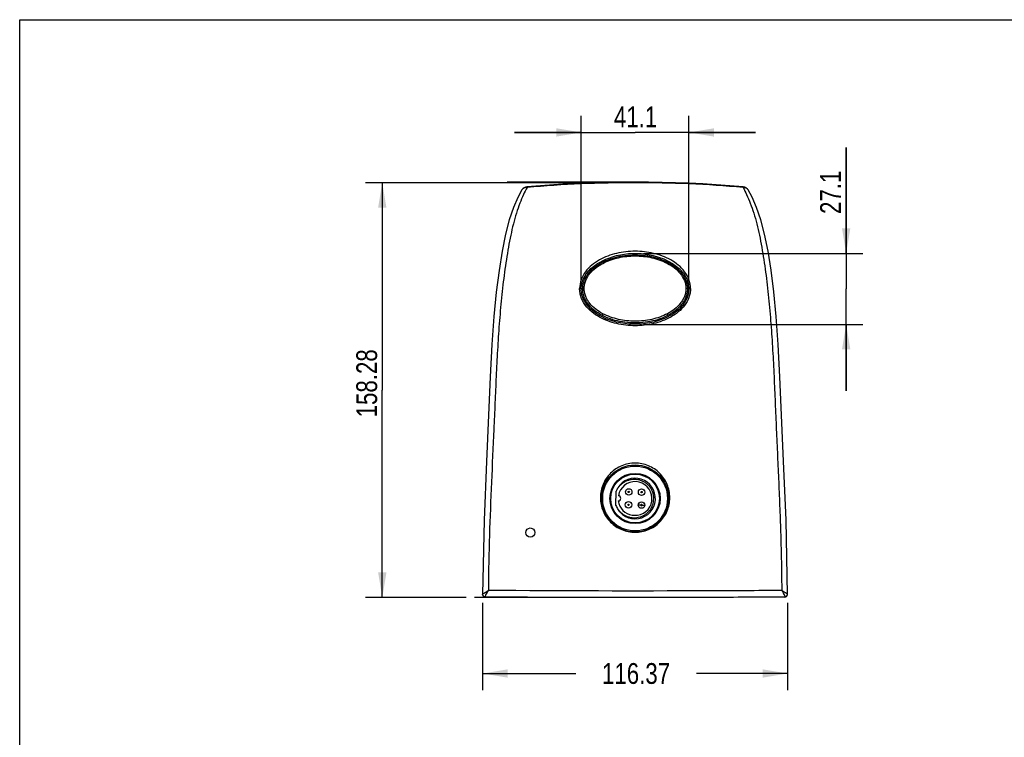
# Model space of a CAD drawing. Header units: inches. Extents: x 0 to 17, y 0 to 11.
# Tile 3 of 11: x 0 to 7.4, y 5.6 to 11. Entities that reach past the tile are written whole.
import ezdxf

# ---------------------------------------------------------------- set-up
doc = ezdxf.new("R2010")
doc.units = ezdxf.units.IN
doc.header["$LTSCALE"] = 0.935
doc.header["$MEASUREMENT"] = 0
doc.layers.get('0').update_dxf_attribs({"linetype": 'CONTINUOUS'})
doc.styles.get("Standard").update_dxf_attribs({"font": 'txt', "width": 0.8})
doc.dimstyles.new('DIMSTYLE_1', dxfattribs={"dimtxt": 0.15625, "dimasz": 0.1875, "dimexe": 0.125, "dimexo": 0.0625, "dimgap": 0.039062, "dimtad": 0, "dimtih": 1, "dimtoh": 1, "dimlfac": 2, "dimzin": 4, "dimdsep": 46, "dimtxsty": 'Standard', "dimblk": '_FILLED', "dimblk1": '_FILLED', "dimblk2": '_FILLED', "dimcen": 0.09, "dimazin": 1, "dimtfac": 1, "dimtofl": 0, "dimtmove": 0, "dimatfit": 3, "dimldrblk": '_FILLED', "dimfxl": 1, "dimtolj": 1, "dimtzin": 4, "dimarcsym": 0})
doc.dimstyles.new('DIMSTYLE_2', dxfattribs={"dimtxt": 0.15625, "dimasz": 0.1875, "dimexe": 0.125, "dimexo": 0.0625, "dimgap": 0.078125, "dimtad": 0, "dimtih": 1, "dimtoh": 1, "dimlfac": 2, "dimzin": 4, "dimdsep": 46, "dimtxsty": 'Standard', "dimblk": '_FILLED', "dimblk1": '_FILLED', "dimblk2": '_FILLED', "dimcen": 0.09, "dimazin": 1, "dimtfac": 1, "dimtofl": 0, "dimtmove": 0, "dimatfit": 3, "dimldrblk": '_FILLED', "dimfxl": 1, "dimtolj": 1, "dimtzin": 4, "dimarcsym": 0})

# ---------------------------------------------------------------- blocks, each defined once
blk = doc.blocks.new('_FILLED')
at = {"color": 0, "linetype": 'ByBlock'}
blk.add_solid([(0, 0), (-1, 0.167), (-1, -0.167)], dxfattribs=at)
blk = doc.blocks.new('*D1')
at = {"color": 7, "linetype": 'Continuous', "transparency": 16777216}
for p, q in [((4.5602, 9.7751), (2.5988, 9.7751)), ((2.7238, 9.7751), (2.7238, 8.2173)), ((2.7238, 6.6594), (2.7238, 8.2173)), ((3.3538, 6.6594), (2.5988, 6.6594))]:
    blk.add_line(p, q, dxfattribs=at)
at = {"color": 7, "linetype": 'Continuous', "transparency": 16777216, "xscale": 0.1875, "yscale": 0.1875, "zscale": 0.1875}
for p, rotation in [((2.7238, 9.7751), 90), ((2.7238, 6.6594), 270)]:
    blk.add_blockref('_FILLED', p, dxfattribs=dict(at, rotation=rotation))
at = {"color": 7, "linetype": 'Continuous', "transparency": 16777216, "insert": (2.5285, 8.2681), "char_height": 0.15625, "width": 0.75, "attachment_point": 2, "rotation": 90, "line_spacing_factor": 0.9}
blk.add_mtext('158.28', dxfattribs=at)
blk = doc.blocks.new('*D2')
at = {"color": 7, "linetype": 'Continuous', "transparency": 16777216}
for p, q in [((3.4773, 6.6196), (3.4773, 5.9629)), ((5.768, 6.6196), (5.768, 5.9629)), ((3.4773, 6.0879), (4.1769, 6.0879)), ((5.768, 6.0879), (5.0831, 6.0879))]:
    blk.add_line(p, q, dxfattribs=at)
at = {"color": 7, "linetype": 'Continuous', "transparency": 16777216, "xscale": 0.1875, "yscale": 0.1875, "zscale": 0.1875, "rotation": 180}
blk.add_blockref('_FILLED', (3.4773, 6.0879), dxfattribs=at)
at = {"color": 7, "linetype": 'Continuous', "transparency": 16777216, "xscale": 0.1875, "yscale": 0.1875, "zscale": 0.1875}
blk.add_blockref('_FILLED', (5.768, 6.0879), dxfattribs=at)
at = {"color": 7, "linetype": 'Continuous', "transparency": 16777216, "insert": (4.63, 6.166), "char_height": 0.15625, "width": 0.75, "attachment_point": 2, "line_spacing_factor": 0.9}
blk.add_mtext('116.37', dxfattribs=at)
blk = doc.blocks.new('*D6')
at = {"color": 7, "linetype": 'Continuous', "transparency": 16777216}
for p, q in [((4.2182, 9.0399), (4.2182, 10.2778)), ((5.0272, 9.0399), (5.0272, 10.2778)), ((4.2182, 10.1528), (3.7182, 10.1528)), ((3.7182, 10.1528), (4.6227, 10.1528)), ((5.5272, 10.1528), (4.6227, 10.1528)), ((5.0272, 10.1528), (5.5272, 10.1528))]:
    blk.add_line(p, q, dxfattribs=at)
at = {"color": 7, "linetype": 'Continuous', "transparency": 16777216, "xscale": 0.1875, "yscale": 0.1875, "zscale": 0.1875}
blk.add_blockref('_FILLED', (4.2182, 10.1528), dxfattribs=at)
at = {"color": 7, "linetype": 'Continuous', "transparency": 16777216, "xscale": 0.1875, "yscale": 0.1875, "zscale": 0.1875, "rotation": 180}
blk.add_blockref('_FILLED', (5.0272, 10.1528), dxfattribs=at)
at = {"color": 7, "linetype": 'Continuous', "transparency": 16777216, "insert": (4.6263, 10.3482), "char_height": 0.15625, "width": 0.5, "attachment_point": 2, "line_spacing_factor": 0.9}
blk.add_mtext('41.1', dxfattribs=at)
blk = doc.blocks.new('*D7')
at = {"color": 7, "linetype": 'Continuous', "transparency": 16777216}
for p, q in [((6.2083, 9.2444), (6.2083, 10.0404)), ((6.2083, 10.0404), (6.2083, 8.9776)), ((4.6852, 9.2444), (6.3333, 9.2444)), ((6.2083, 8.2109), (6.2083, 8.9776)), ((4.6852, 8.7109), (6.3333, 8.7109)), ((6.2083, 8.7109), (6.2083, 8.2109))]:
    blk.add_line(p, q, dxfattribs=at)
at = {"color": 7, "linetype": 'Continuous', "transparency": 16777216, "xscale": 0.1875, "yscale": 0.1875, "zscale": 0.1875}
for p, rotation in [((6.2083, 9.2444), 270), ((6.2083, 8.7109), 90)]:
    blk.add_blockref('_FILLED', p, dxfattribs=dict(at, rotation=rotation))
at = {"color": 7, "linetype": 'Continuous', "transparency": 16777216, "insert": (6.013, 9.5404), "char_height": 0.15625, "width": 0.5, "attachment_point": 1, "rotation": 90, "line_spacing_factor": 0.9}
blk.add_mtext('27.1', dxfattribs=at)

msp = doc.modelspace()

# ---------------------------------------------------------------- linework, layer by layer
at = {"color": 7, "linetype": 'Continuous'}
for p, q in [((0, 0), (0, 11)), ((0, 11), (17, 11)), ((4.6225, 9.7802), (3.662, 9.7802)), ((3.7724, 9.7206), (3.7724, 9.7206)), ((3.8105, 9.7446), (3.811, 9.739)), ((3.8105, 9.7446), (3.811, 9.739)), ((5.4344, 9.739), (5.4349, 9.7446)), ((5.4344, 9.739), (5.4349, 9.7446)), ((5.473, 9.7206), (5.473, 9.7206)), ((4.2615, 8.878), (4.2604, 8.878)), ((4.2615, 8.878), (4.2615, 8.8766)), ((4.9839, 8.878), (4.9839, 8.8767)), ((4.3209, 8.812), (4.3242, 8.812)), ((4.9107, 8.8032), (4.9107, 8.8042)), ((4.9157, 8.8091), (4.9189, 8.8091)), ((4.3783, 8.7873), (4.3784, 8.7777)), ((4.8669, 8.7771), (4.8671, 8.793)), ((4.4793, 7.3504), (4.4806, 7.4582)), ((4.6658, 7.3534), (4.6461, 7.3537)), ((4.6756, 7.3533), (4.6953, 7.3531)), ((4.6016, 7.2772), (4.6408, 7.2767)), ((4.6225, 6.6594), (3.4163, 6.6594)), ((3.4769, 6.6823), (3.4769, 6.6823)), ((3.4966, 6.6624), (3.4966, 6.6624)), ((3.5211, 6.7282), (3.521, 6.7116)), ((3.5212, 6.7282), (3.521, 6.7116)), ((5.7242, 6.7282), (5.7244, 6.7116)), ((5.7243, 6.7282), (5.7244, 6.7116)), ((5.7488, 6.6624), (5.7488, 6.6624)), ((5.7685, 6.6823), (5.7685, 6.6823))]:
    msp.add_line(p, q, dxfattribs=at)
for points in [[(3.7724, 9.7206), (3.7429, 9.6653), (3.7095, 9.5898), (3.6774, 9.497), (3.6491, 9.3875), (3.6239, 9.261), (3.6009, 9.1168), (3.5804, 8.9538), (3.5627, 8.7693), (3.5476, 8.5589), (3.5347, 8.3158), (3.5222, 8.0292), (3.5067, 7.6812), (3.4884, 7.2392), (3.4769, 6.6823)], [(5.7685, 6.6823), (5.757, 7.2399), (5.7387, 7.6819), (5.7231, 8.0298), (5.7106, 8.3164), (5.6977, 8.5595), (5.6827, 8.7699), (5.6649, 8.9544), (5.6444, 9.1174), (5.6214, 9.2615), (5.5961, 9.3879), (5.5679, 9.4974), (5.5357, 9.5902), (5.5023, 9.6656), (5.473, 9.7206)], [(4.2182, 8.9776), (4.2214, 9.0109), (4.2338, 9.051), (4.2565, 9.0911), (4.291, 9.1305), (4.3394, 9.1682), (4.4035, 9.2019), (4.483, 9.228), (4.5737, 9.2424), (4.6682, 9.2427), (4.7592, 9.2288), (4.8392, 9.2031), (4.9043, 9.1694), (4.9533, 9.1316), (4.9883, 9.092), (5.0113, 9.0518), (5.0238, 9.0117), (5.0272, 8.9776)], [(5.0272, 8.9776), (5.024, 8.9444), (5.0119, 8.905), (4.9897, 8.8653), (4.9556, 8.8258), (4.9073, 8.7879), (4.8431, 8.7538), (4.7634, 8.7275), (4.6716, 8.7129), (4.5754, 8.7127), (4.4834, 8.7271), (4.4034, 8.7533), (4.3389, 8.7873), (4.2904, 8.8252), (4.2561, 8.8646), (4.2337, 8.9043), (4.2215, 8.9438), (4.2182, 8.9776)], [(3.4769, 6.6823), (3.477, 6.6803), (3.4793, 6.6728), (3.4843, 6.6668), (3.4913, 6.6632), (3.4966, 6.6624)], [(5.7488, 6.6624), (5.7541, 6.6632), (5.7611, 6.6668), (5.7661, 6.6728), (5.7684, 6.6803), (5.7685, 6.6823)]]:
    msp.add_lwpolyline(points, dxfattribs=at)
for centre, radius in [((4.6227, 7.4026), 0.2519), ((4.6227, 7.4026), 0.2434), ((4.6227, 7.4026), 0.189), ((4.6227, 7.4026), 0.1831), ((4.5747, 7.4518), 0.0246), ((4.6719, 7.4506), 0.0246), ((4.5747, 7.4518), 0.00492), ((4.6719, 7.4506), 0.00492), ((4.5735, 7.3545), 0.0246), ((4.5735, 7.3545), 0.00492), ((4.6707, 7.3534), 0.0246), ((3.8353, 7.1467), 0.0344)]:
    msp.add_circle(centre, radius, dxfattribs=at)
for centre, radius, start, end in [((4.6227, 0.474), 9.3061, 84.99325, 95.00675), ((3.8148, 9.6956), 0.0492, 95.02738, 149.54947), ((5.4306, 9.6956), 0.0492, 30.45109, 84.96469), ((4.9842, 8.7946), 0.08, 90.1723, 91.24481), ((4.6227, 7.4026), 0.1526, 212.58401, 158.61873), ((4.6227, 7.4026), 0.1272, 278.18136, 170.44318), ((4.4955, 7.4041), 0.0197, 273.74682, 84.87772), ((4.6227, 7.4026), 0.1526, 200.00581, 212.3506), ((4.6227, 7.4026), 0.1272, 188.18136, 260.44318), ((4.6707, 7.3534), 0.00492, 89.31227, 359.55041)]:
    msp.add_arc(centre, radius, start, end, dxfattribs=at)
for points, knots in [([(5.4344, 9.739), (5.1646, 9.7631), (4.6227, 9.7872), (4.0807, 9.7631), (3.811, 9.739)], [0, 0, 0, 0, 0.5, 1, 1, 1, 1]), ([(3.811, 9.739), (3.8015, 9.7215), (3.7825, 9.6824), (3.7554, 9.6184), (3.7295, 9.5452), (3.7072, 9.4648), (3.6879, 9.3791), (3.6709, 9.2896), (3.6555, 9.1972), (3.6372, 9.0707), (3.6185, 8.9097), (3.6016, 8.7144), (3.5888, 8.5173), (3.5788, 8.3193), (3.5704, 8.1208), (3.5589, 7.8558), (3.5433, 7.5245), (3.5274, 7.1265), (3.5218, 6.861), (3.5211, 6.7282)], [0, 0, 0, 0, 0.019649, 0.042855, 0.068599, 0.096172, 0.125152, 0.155224, 0.186102, 0.217536, 0.281372, 0.345971, 0.410987, 0.476232, 0.541603, 0.607034, 0.737963, 0.868953, 1, 1, 1, 1]), ([(3.811, 9.739), (3.8033, 9.7395), (3.7913, 9.7376), (3.7788, 9.7292), (3.7742, 9.7236), (3.7724, 9.7206)], [0, 0, 0, 0, 0.518922, 0.766899, 1, 1, 1, 1]), ([(5.473, 9.7206), (5.4712, 9.7236), (5.4666, 9.7292), (5.4541, 9.7376), (5.4421, 9.7395), (5.4344, 9.739)], [0, 0, 0, 0, 0.233102, 0.481079, 1, 1, 1, 1]), ([(5.4344, 9.739), (5.444, 9.7215), (5.4628, 9.6823), (5.4901, 9.6184), (5.5158, 9.5451), (5.5382, 9.4648), (5.5575, 9.3791), (5.5745, 9.2895), (5.5899, 9.1972), (5.6082, 9.0707), (5.6269, 8.9097), (5.6438, 8.7144), (5.6566, 8.5173), (5.6666, 8.3193), (5.6751, 8.1208), (5.6836, 7.9221), (5.6927, 7.7233), (5.7017, 7.5245), (5.71, 7.3256), (5.717, 7.1265), (5.7222, 6.9274), (5.7238, 6.7946), (5.7243, 6.7282)], [0, 0, 0, 0, 0.019651, 0.04286, 0.068604, 0.096179, 0.125159, 0.155233, 0.18611, 0.217543, 0.281381, 0.345979, 0.410994, 0.476238, 0.541608, 0.607039, 0.672495, 0.737964, 0.80345, 0.868953, 0.934471, 1, 1, 1, 1]), ([(5.0394, 8.9802), (5.0395, 9.0028), (5.031, 9.0484), (4.9972, 9.1087), (4.9489, 9.1581), (4.8914, 9.1969), (4.8282, 9.2259), (4.7392, 9.2526), (4.6226, 9.2655), (4.4834, 9.2501), (4.3732, 9.2098), (4.2965, 9.1581), (4.2482, 9.1087), (4.2144, 9.0484), (4.2059, 9.0028), (4.206, 8.9802)], [0, 0, 0, 0, 0.061455, 0.123179, 0.185324, 0.247858, 0.310707, 0.373792, 0.500153, 0.626514, 0.752143, 0.814678, 0.876821, 0.938546, 1, 1, 1, 1]), ([(4.229, 8.9774), (4.229, 8.9941), (4.2341, 9.0276), (4.2566, 9.0759), (4.2932, 9.1205), (4.3425, 9.1595), (4.4026, 9.1915), (4.4711, 9.2153), (4.5454, 9.23), (4.6227, 9.2349), (4.7, 9.23), (4.7743, 9.2153), (4.8428, 9.1915), (4.9029, 9.1595), (4.9522, 9.1205), (4.9888, 9.0759), (5.0113, 9.0276), (5.0164, 8.9941), (5.0164, 8.9774)], [0, 0, 0, 0, 0.0625, 0.125, 0.1875, 0.25, 0.3125, 0.375, 0.4375, 0.5, 0.5625, 0.625, 0.6875, 0.75, 0.8125, 0.875, 0.9375, 1, 1, 1, 1]), ([(4.2404, 8.98), (4.2404, 8.9901), (4.2424, 9.0104), (4.2539, 9.0495), (4.2809, 9.0939), (4.3259, 9.1369), (4.3787, 9.1705), (4.4364, 9.1955), (4.4971, 9.2129), (4.5595, 9.2231), (4.6227, 9.2265), (4.6859, 9.2231), (4.7483, 9.2129), (4.809, 9.1955), (4.8666, 9.1704), (4.9195, 9.1369), (4.9644, 9.0939), (4.9915, 9.0495), (5.003, 9.0104), (5.005, 8.9901), (5.005, 8.98)], [0, 0, 0, 0, 0.030444, 0.060955, 0.122259, 0.184297, 0.246891, 0.309871, 0.373113, 0.436519, 0.500007, 0.563495, 0.6269, 0.690139, 0.753118, 0.81571, 0.877746, 0.939048, 0.969558, 1, 1, 1, 1]), ([(5.0394, 8.9802), (5.0394, 8.9689), (5.0374, 8.9462), (5.0254, 8.9023), (4.9972, 8.8517), (4.9486, 8.8024), (4.891, 8.7638), (4.8277, 8.735), (4.761, 8.7151), (4.6923, 8.7034), (4.6227, 8.6995), (4.5531, 8.7034), (4.4618, 8.7189), (4.3736, 8.7509), (4.2968, 8.8024), (4.2562, 8.8437), (4.2312, 8.8821), (4.217, 8.9133), (4.208, 8.9462), (4.206, 8.9689), (4.206, 8.9802)], [0, 0, 0, 0, 0.030744, 0.061564, 0.123338, 0.185583, 0.248172, 0.310989, 0.373946, 0.436987, 0.500066, 0.563144, 0.626185, 0.751656, 0.814245, 0.876491, 0.907517, 0.938437, 0.969256, 1, 1, 1, 1]), ([(4.2182, 8.9776), (4.2182, 8.978), (4.2169, 8.979), (4.2144, 8.9796), (4.2105, 8.9802), (4.2075, 8.9802), (4.206, 8.9802)], [0, 0, 0, 0, 0.096496, 0.312387, 0.639693, 1, 1, 1, 1]), ([(4.229, 8.9774), (4.229, 8.9778), (4.2298, 8.9784), (4.231, 8.9789), (4.2332, 8.9795), (4.2363, 8.9799), (4.239, 8.98), (4.2404, 8.98)], [0, 0, 0, 0, 0.107654, 0.206657, 0.335894, 0.658313, 1, 1, 1, 1]), ([(5.0164, 8.9774), (5.0164, 8.9606), (5.0113, 8.9271), (4.9888, 8.8788), (4.9522, 8.8343), (4.9029, 8.7953), (4.8428, 8.7632), (4.7743, 8.7394), (4.7, 8.7248), (4.6227, 8.7198), (4.5454, 8.7248), (4.4711, 8.7394), (4.4026, 8.7632), (4.3425, 8.7953), (4.2932, 8.8343), (4.2566, 8.8788), (4.2341, 8.9271), (4.229, 8.9606), (4.229, 8.9774)], [0, 0, 0, 0, 0.0625, 0.125, 0.1875, 0.25, 0.3125, 0.375, 0.4375, 0.5, 0.5625, 0.625, 0.6875, 0.75, 0.8125, 0.875, 0.9375, 1, 1, 1, 1]), ([(5.005, 8.98), (5.005, 8.9699), (5.003, 8.9497), (4.9944, 8.9204), (4.9807, 8.8929), (4.9571, 8.8592), (4.9193, 8.8232), (4.8664, 8.7897), (4.8087, 8.7648), (4.7481, 8.7475), (4.6858, 8.7373), (4.6227, 8.734), (4.5596, 8.7373), (4.4973, 8.7475), (4.4366, 8.7648), (4.3789, 8.7897), (4.3261, 8.8232), (4.2883, 8.8592), (4.2647, 8.8929), (4.251, 8.9204), (4.2424, 8.9497), (4.2404, 8.9699), (4.2404, 8.98)], [0, 0, 0, 0, 0.030405, 0.06091, 0.091582, 0.122439, 0.184543, 0.247179, 0.310153, 0.373336, 0.436642, 0.500008, 0.563373, 0.626678, 0.68986, 0.752832, 0.815466, 0.877568, 0.908424, 0.939095, 0.969598, 1, 1, 1, 1]), ([(5.0164, 8.9774), (5.0164, 8.9778), (5.0156, 8.9784), (5.0145, 8.9789), (5.0123, 8.9795), (5.0091, 8.9799), (5.0064, 8.98), (5.005, 8.98)], [0, 0, 0, 0, 0.103184, 0.19865, 0.325053, 0.648274, 1, 1, 1, 1]), ([(5.0272, 8.9776), (5.0272, 8.978), (5.0286, 8.979), (5.0312, 8.9796), (5.0351, 8.9802), (5.038, 8.9802), (5.0394, 8.9802)], [0, 0, 0, 0, 0.104006, 0.33137, 0.657585, 1, 1, 1, 1]), ([(4.6227, 7.6683), (4.6057, 7.6683), (4.5716, 7.665), (4.5224, 7.6502), (4.477, 7.6261), (4.4372, 7.5937), (4.4046, 7.554), (4.3722, 7.494), (4.3551, 7.4086), (4.3723, 7.3233), (4.4046, 7.2633), (4.4373, 7.2237), (4.4771, 7.1913), (4.5224, 7.1671), (4.5716, 7.1523), (4.6057, 7.149), (4.6227, 7.149)], [0, 0, 0, 0, 0.062604, 0.125206, 0.187805, 0.250396, 0.312982, 0.375557, 0.500065, 0.624546, 0.687092, 0.749647, 0.812215, 0.874799, 0.937396, 1, 1, 1, 1]), ([(4.6227, 7.149), (4.6397, 7.149), (4.6738, 7.1523), (4.723, 7.1671), (4.7683, 7.1913), (4.8081, 7.2237), (4.8407, 7.2633), (4.8731, 7.3233), (4.8903, 7.4086), (4.8732, 7.494), (4.8408, 7.554), (4.8081, 7.5937), (4.7683, 7.6261), (4.723, 7.6502), (4.6738, 7.665), (4.6397, 7.6683), (4.6227, 7.6683)], [0, 0, 0, 0, 0.062603, 0.125199, 0.187782, 0.25035, 0.312906, 0.375454, 0.499936, 0.624443, 0.687017, 0.749602, 0.812193, 0.874792, 0.937395, 1, 1, 1, 1]), ([(4.4806, 7.454), (4.4837, 7.4618), (4.4913, 7.477), (4.5063, 7.4974), (4.5246, 7.5151), (4.5455, 7.5294), (4.5686, 7.54), (4.5932, 7.5464), (4.6185, 7.5484), (4.6438, 7.5462), (4.6683, 7.5394), (4.6912, 7.5284), (4.7119, 7.5137), (4.7296, 7.4955), (4.7437, 7.4743), (4.7538, 7.451), (4.7596, 7.4263), (4.7603, 7.4093), (4.7599, 7.4009)], [0, 0, 0, 0, 0.062507, 0.125008, 0.187515, 0.250019, 0.312522, 0.375025, 0.437528, 0.500028, 0.562525, 0.625026, 0.687525, 0.750021, 0.812517, 0.875014, 0.937505, 1, 1, 1, 1]), ([(4.7599, 7.4009), (4.7602, 7.3932), (4.7594, 7.3776), (4.7542, 7.3549), (4.7454, 7.3333), (4.7331, 7.3135), (4.7177, 7.2959), (4.6997, 7.2811), (4.6795, 7.2694), (4.6577, 7.2611), (4.6349, 7.2564), (4.6116, 7.2554), (4.5884, 7.258), (4.5659, 7.2643), (4.5447, 7.274), (4.5188, 7.291), (4.5026, 7.3082), (4.4938, 7.3209)], [0, 0, 0, 0, 0.062518, 0.125035, 0.187555, 0.250075, 0.312593, 0.375115, 0.437636, 0.500159, 0.562683, 0.625208, 0.687731, 0.750258, 0.812784, 0.875309, 1, 1, 1, 1]), ([(4.6756, 7.3533), (4.6757, 7.354), (4.6754, 7.3553), (4.6743, 7.3569), (4.6727, 7.358), (4.6714, 7.3583), (4.6708, 7.3583)], [0, 0, 0, 0, 0.250033, 0.499983, 0.749956, 1, 1, 1, 1]), ([(3.4769, 6.6823), (3.4769, 6.6825), (3.4772, 6.6829), (3.4779, 6.6837), (3.4791, 6.6847), (3.4815, 6.6865), (3.4854, 6.6892), (3.491, 6.6929), (3.4975, 6.6972), (3.5049, 6.7018), (3.5128, 6.7066), (3.5182, 6.7099), (3.521, 6.7116)], [0, 0, 0, 0, 0.010302, 0.030072, 0.059334, 0.097644, 0.19877, 0.327199, 0.476714, 0.641767, 0.817775, 1, 1, 1, 1]), ([(3.4966, 6.6624), (3.4964, 6.6624), (3.496, 6.6628), (3.4962, 6.6638), (3.4964, 6.6652), (3.4971, 6.667), (3.498, 6.6694), (3.4997, 6.6733), (3.5038, 6.6817), (3.5111, 6.6949), (3.5175, 6.7058), (3.521, 6.7116)], [0, 0, 0, 0, 0.009039, 0.024675, 0.05036, 0.086223, 0.131741, 0.185948, 0.316153, 0.63699, 1, 1, 1, 1]), ([(5.7488, 6.6624), (5.5614, 6.661), (4.8107, 6.6567), (4.0599, 6.6581), (3.4966, 6.6624)], [0, 0, 0, 0, 0.249632, 1, 1, 1, 1]), ([(5.7244, 6.7116), (5.541, 6.7102), (4.8066, 6.7062), (4.0721, 6.7075), (3.521, 6.7116)], [0, 0, 0, 0, 0.249651, 1, 1, 1, 1]), ([(5.7685, 6.6823), (5.7685, 6.6825), (5.7682, 6.6829), (5.7674, 6.6836), (5.7662, 6.6846), (5.7639, 6.6865), (5.76, 6.6892), (5.7544, 6.6929), (5.7478, 6.6972), (5.7405, 6.7018), (5.7326, 6.7066), (5.7271, 6.7099), (5.7244, 6.7116)], [0, 0, 0, 0, 0.01005, 0.029721, 0.059008, 0.097366, 0.19851, 0.326967, 0.47654, 0.641645, 0.817708, 1, 1, 1, 1]), ([(5.7244, 6.7116), (5.7279, 6.7058), (5.7343, 6.6949), (5.7415, 6.6817), (5.7457, 6.6733), (5.7474, 6.6694), (5.7483, 6.667), (5.749, 6.6652), (5.7492, 6.6638), (5.7494, 6.6628), (5.749, 6.6624), (5.7488, 6.6624)], [0, 0, 0, 0, 0.36301, 0.683844, 0.81405, 0.868258, 0.913777, 0.94964, 0.975325, 0.990961, 1, 1, 1, 1])]:
    msp.add_open_spline(points, degree=3, knots=knots, dxfattribs=at)

# ---------------------------------------------------------------- dimensions: what is measured, and where the dimension line sits
dim = msp.add_linear_dim(base=(5.0272, 10.1528), p1=(4.2182, 8.9774), p2=(5.0272, 8.9774), dimstyle='DIMSTYLE_1', override={"dimtad": 1, "dimtih": 0, "dimtoh": 0}, dxfattribs=at)
dim.commit()
dim.dimension.update_dxf_attribs({"geometry": '*D6', "text_midpoint": (4.6107, 10.1528), "dimtype": 160})
for base, p1, p2, angle, picture, middle in [((6.2083, 8.7109), (4.6227, 9.2444), (4.6227, 8.7109), 270, '*D7', (6.2083, 9.7748)), ((2.7238, 9.7751), (3.4163, 6.6594), (4.6227, 9.7751), 90, '*D1', (2.7238, 8.2876))]:
    dim = msp.add_linear_dim(base=base, p1=p1, p2=p2, angle=angle, dimstyle='DIMSTYLE_1', override={"dimtad": 1, "dimtih": 0, "dimtoh": 0}, dxfattribs=at)
    dim.commit()
    dim.dimension.update_dxf_attribs({"geometry": picture, "text_midpoint": middle, "dimtype": 160})
dim = msp.add_linear_dim(base=(5.768, 6.0879), p1=(3.4773, 6.6821), p2=(5.768, 6.6821), dimstyle='DIMSTYLE_2', dxfattribs=at)
dim.commit()
dim.dimension.update_dxf_attribs({"geometry": '*D2', "text_midpoint": (4.6456, 6.0879), "dimtype": 160})

doc.saveas('drawing.dxf')
